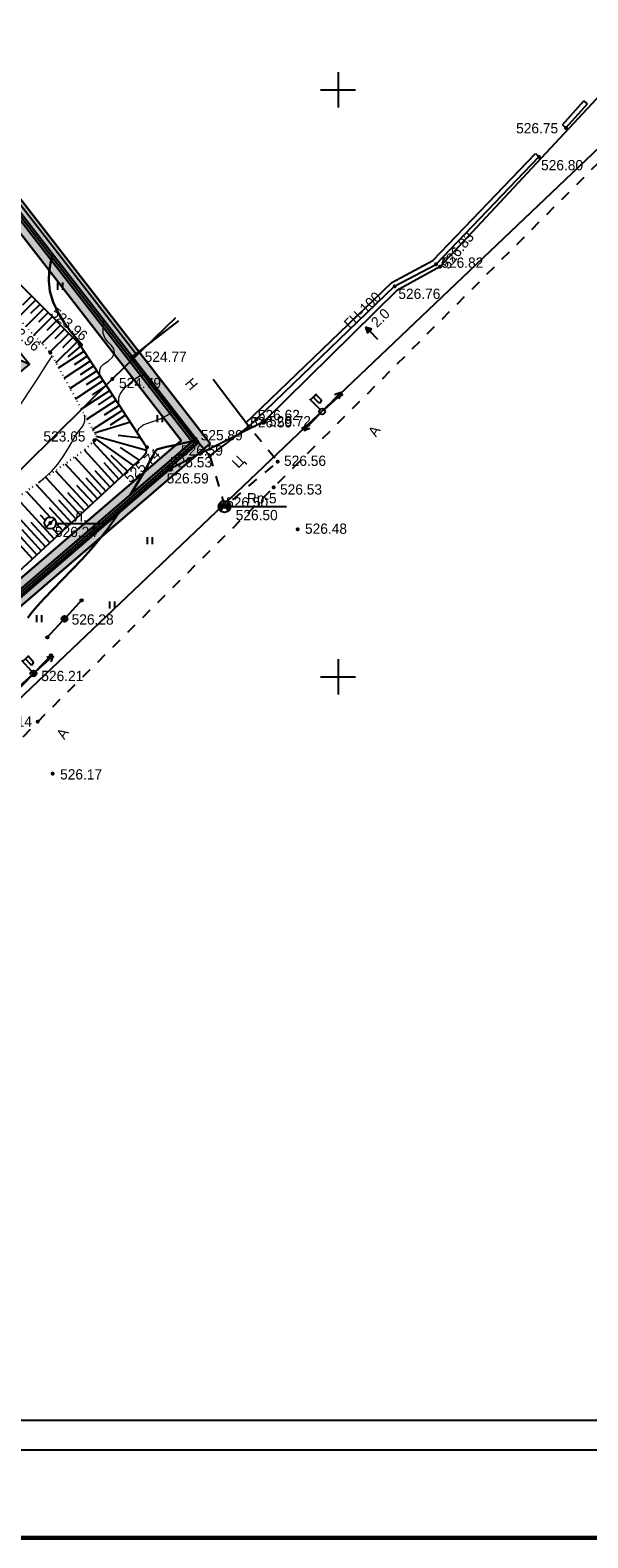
# Model space of a CAD drawing. Header units: millimetres. Extents: x -76021 to 1074922, y 19208 to 400534.
# Tile 21 of 108: x 232862 to 280358, y 19208 to 147633. Entities that reach past the tile are written whole.
import ezdxf

# ---------------------------------------------------------------- set-up
doc = ezdxf.new("R2010")
doc.units = ezdxf.units.MM
for name, pattern in [('Д_ТРОТ_ТРУБА', [3, 1.5, -1.5]), ('ДОРОГИ_СТРОЯЩ', [9, 8, -1]), ('Контура низ откосов  Штриховая 0.1-0.5 - - - - - - -', [0.6, 0.1, -0.5])]:
    doc.linetypes.add(name, pattern=pattern)
for name, color, linetype in [('(001) Сетка', 92, 'Continuous'), ('(003) Пункты', 7, 'Continuous'), ('(004) Точки рельефа', 7, 'Continuous'), ('(004a) Точки рельефа (отк.)', 7, 'Continuous'), ('(007) Здания', 7, 'Continuous'), ('(011) Колодцы', 7, 'Continuous'), ('(013) Газ', 30, 'ИК_Газопровод -------г--------'), ('(022) Возд. Линии', 7, 'Continuous'), ('(025) Дорога', 7, 'Continuous'), ('(031) Горизонтали', 42, 'Continuous'), ('(035) Откосы', 7, 'Continuous'), ('(036) Растительность', 7, 'Continuous'), ('(040) Ограда', 7, 'Continuous'), ('GLUXOY OG', 7, 'Continuous'), ('METALL OG', 7, 'Continuous')]:
    doc.layers.add(name, color=color, linetype=linetype)
doc.layers.add('(032) Горизонтали утолщенные', color=32, linetype='Continuous', lineweight=30)
doc.styles.add('BM-431', font='txt')
doc.styles.add('D-431', font='txt')
doc.styles.add('GOST', font='isocpeur.ttf')
doc.styles.add('P-131', font='txt')
doc.styles.add('S', font='txtwr', dxfattribs={"oblique": 15})
doc.styles.get("Standard").update_dxf_attribs({"font": 'arial.ttf'})
doc.linetypes.add('FENCELINE1', pattern='A,6.35,-2.54,[133,ltypeshp.shx,S=2.54,R=0,X=-2.54,Y=0],-2.54,25.4', length=36.83)
doc.linetypes.add('GAZ_VOZDUSH', pattern='A,1,-2,["~",Standard,S=3,R=0,X=-1.5,Y=-1.5],-1,10', length=14)
doc.linetypes.add('ИК_Газопровод -------г--------', pattern='A,9,-0.6,["Г",Standard,S=1.2,R=0,X=0,Y=-0.6],-1.2', length=10.8)
doc.linetypes.add('ОГРАДА_БЕТ', pattern='A,4,["|",Standard,S=0.8,R=0,X=0,Y=-0.8],4', length=8)
doc.linetypes.add('ОГРАДА_ГЛИН', pattern='A,4,["|",Standard,S=0.8,R=0,X=0,Y=-0.8],0.5,["|",Standard,S=0.8,R=0,X=0,Y=-0.8],3.5', length=8)

# ---------------------------------------------------------------- blocks, each defined once
blk = doc.blocks.new('I04010')
for p, q in [((-0.412273, 0.007146), (-0.412273, 1.207146)), ((0.387727, 1.207146), (0.387727, 0.007146))]:
    blk.add_line(p, q)
blk = doc.blocks.new('f')
at = {"layer": '(022) Возд. Линии'}
for points in [[(0, 0.25), (0, 1.5)], [(0, 1.4), (0.75, 1.4)]]:
    blk.add_lwpolyline(points, dxfattribs=at)
blk.add_lwpolyline([(0.4875, 0.65), (0.4875, 0.65, 0.41421356), (0.65, 0.8125), (0.65, 1.4), (0.325, 1.4), (0.325, 0.8125, 0.41421356)], format="xyb", close=True, dxfattribs=at)
blk.add_circle((0, 0), 0.25, dxfattribs=at)
blk = doc.blocks.new('S1')
at = {"layer": '(022) Возд. Линии'}
for p, q in [((-2, 0), (-1.5, 0.25)), ((-2, 0), (-1.5, -0.25)), ((0, 0), (-2, 0))]:
    blk.add_line(p, q, dxfattribs=at)
blk = doc.blocks.new('S2')
at = {"layer": '(022) Возд. Линии'}
for p, q in [((0, 0), (2, 0)), ((2, 0), (1.5, 0.25)), ((2, 0), (1.5, -0.25))]:
    blk.add_line(p, q, dxfattribs=at)
blk = doc.blocks.new('s3')
at = {"layer": '(022) Возд. Линии'}
h = blk.add_hatch(dxfattribs=at)
h.set_pattern_fill('ANSI31', color=256, scale=0.01, angle=180, style=0)
h.set_pattern_definition([(225, (0.1, 0), (0.02245064, -0.02245064), [])])
edge = h.paths.add_edge_path()
edge.add_arc((-1.9, 0), 0.1, 0, 360)
blk.add_lwpolyline([(0, 0), (-2, 0)], dxfattribs=at)
blk.add_circle((-1.9, 0), 0.1, dxfattribs=at)
blk = doc.blocks.new('s4')
at = {"layer": '(022) Возд. Линии'}
h = blk.add_hatch(dxfattribs=at)
h.set_pattern_fill('ANSI31', color=256, scale=0.01, style=0)
h.set_pattern_definition([(45, (-0.1, 0), (-0.02245064, 0.02245064), [])])
edge = h.paths.add_edge_path()
edge.add_arc((1.9, 0), 0.1, 0, 360)
blk.add_lwpolyline([(0, 0), (2, 0)], dxfattribs=at)
blk.add_circle((1.9, 0), 0.1, dxfattribs=at)
blk = doc.blocks.new('prov-s')
at = {"layer": '(022) Возд. Линии'}
for name, p in [('s3', (-0.25, 0)), ('s4', (0.25, 0))]:
    blk.add_blockref(name, p, dxfattribs=at)
blk = doc.blocks.new('Setka')
at = {"layer": '(001) Сетка'}
for p, q in [((0, 1.5), (0, -1.5)), ((-1.5, 0), (1.5, 0))]:
    blk.add_line(p, q, dxfattribs=at)
blk = doc.blocks.new('I00110-flat-7')
h = blk.add_hatch(color=7)
edge = h.paths.add_edge_path()
edge.add_line((0.35, 0.35), (0, 0))
edge.add_line((0, 0), (0.35, -0.35))
edge.add_arc((0, 0), 0.5, 315, 405)
edge = h.paths.add_edge_path()
edge.add_line((-0.35, -0.35), (0, 0))
edge.add_line((0, 0), (-0.35, 0.35))
edge.add_arc((0, 0), 0.5, 135, 225)
at = {"layer": '(003) Пункты'}
blk.add_circle((0, 0), 0.5, dxfattribs=at)
at = {"color": 7}
for points in [[(0, 0), (-0.35, 0.35, 0.414214), (-0.35, -0.35)], [(0, 0), (0.35, -0.35, 0.414214), (0.35, 0.35)]]:
    blk.add_lwpolyline(points, format="xyb", close=True, dxfattribs=at)
blk.add_lwpolyline([(0.01, 0), (0.01, 0)], dxfattribs=at)
at = {"color": 4, "linetype": 'Continuous', "style": 'S', "oblique": 15}
blk.add_attdef('G', (0.69, 0.11), '', height=1, dxfattribs=at)
at = {"color": 4, "style": 'S', "oblique": 15}
blk.add_attdef('Z', (0.74, -1.15), '', height=1, dxfattribs=at)
blk = doc.blocks.new('STOLB-flat-6')
at = {"layer": '(022) Возд. Линии'}
blk.add_circle((0, 0), 0.25, dxfattribs=at)
blk = doc.blocks.new('s3-flat-18')
at = {"layer": '(022) Возд. Линии'}
h = blk.add_hatch(dxfattribs=at)
h.set_pattern_fill('ACET-2D-ANSI31', color=256, scale=0.01, angle=46.2272, style=0)
h.set_pattern_definition([(91.227215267, (-32274.242018, -79600.45155), (-0.031742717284, -0.000679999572), [])])
edge = h.paths.add_edge_path()
edge.add_arc((1.31, 1.37), 0.1, 0, 360)
blk.add_lwpolyline([(0, 0), (1.38, 1.44)], dxfattribs=at)
blk.add_circle((1.31, 1.37), 0.1, dxfattribs=at)
blk = doc.blocks.new('s4-flat-18')
at = {"layer": '(022) Возд. Линии'}
h = blk.add_hatch(dxfattribs=at)
h.set_pattern_fill('ACET-2D-ANSI31', color=256, scale=0.01, angle=226.2272, style=0)
h.set_pattern_definition([(271.227215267, (-32273.89705, -79600.091478), (0.031742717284, 0.000679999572), [])])
edge = h.paths.add_edge_path()
edge.add_arc((-1.31, -1.37), 0.1, 0, 360)
blk.add_lwpolyline([(0, 0), (-1.38, -1.44)], dxfattribs=at)
blk.add_circle((-1.31, -1.37), 0.1, dxfattribs=at)
blk = doc.blocks.new('prov-s-flat-14')
at = {"layer": '(022) Возд. Линии'}
for name, p in [('s3-flat-18', (0.17, 0.18)), ('s4-flat-18', (-0.17, -0.18))]:
    blk.add_blockref(name, p, dxfattribs=at)
blk = doc.blocks.new('STOLB-flat-7')
at = {"layer": '(022) Возд. Линии'}
blk.add_circle((0, 0), 0.25, dxfattribs=at)
blk = doc.blocks.new('s3-flat-19')
at = {"layer": '(022) Возд. Линии'}
h = blk.add_hatch(dxfattribs=at)
h.set_pattern_fill('ACET-2D-ANSI31', color=256, scale=0.01, angle=47.5732, style=0)
h.set_pattern_definition([(92.57319229, (-32276.870753, -79605.11854), (-0.031717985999, -0.001425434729), [])])
edge = h.paths.add_edge_path()
edge.add_arc((1.28, 1.4), 0.1, 0, 360)
blk.add_lwpolyline([(0, 0), (1.35, 1.48)], dxfattribs=at)
blk.add_circle((1.28, 1.4), 0.1, dxfattribs=at)
blk = doc.blocks.new('s4-flat-19')
at = {"layer": '(022) Возд. Линии'}
h = blk.add_hatch(dxfattribs=at)
h.set_pattern_fill('ACET-2D-ANSI31', color=256, scale=0.01, angle=227.5732, style=0)
h.set_pattern_definition([(272.57319229, (-32276.534338, -79604.750465), (0.031717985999, 0.001425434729), [])])
edge = h.paths.add_edge_path()
edge.add_arc((-1.28, -1.4), 0.1, 0, 360)
blk.add_lwpolyline([(0, 0), (-1.35, -1.48)], dxfattribs=at)
blk.add_circle((-1.28, -1.4), 0.1, dxfattribs=at)
blk = doc.blocks.new('prov-s-flat-15')
at = {"layer": '(022) Возд. Линии'}
for name, p in [('s3-flat-19', (0.17, 0.18)), ('s4-flat-19', (-0.17, -0.18))]:
    blk.add_blockref(name, p, dxfattribs=at)
blk = doc.blocks.new('S2-flat-11')
at = {"layer": '(022) Возд. Линии'}
for p, q in [((0, 0), (1.49, 1.34)), ((1.49, 1.34), (0.95, 1.19)), ((1.49, 1.34), (1.28, 0.82))]:
    blk.add_line(p, q, dxfattribs=at)
blk = doc.blocks.new('S1-flat-11')
at = {"layer": '(022) Возд. Линии'}
for p, q in [((0, 0), (-1.49, -1.34)), ((-1.49, -1.34), (-1.28, -0.82)), ((-1.49, -1.34), (-0.95, -1.19))]:
    blk.add_line(p, q, dxfattribs=at)
blk = doc.blocks.new('f-flat-10')
at = {"layer": '(022) Возд. Линии'}
for points in [[(-0.94, 1.04), (-0.38, 1.54)], [(-0.17, 0.19), (-1, 1.11)]]:
    blk.add_lwpolyline(points, dxfattribs=at)
blk.add_lwpolyline([(-0.07, 0.81), (-0.07, 0.81, 0.414214), (-0.06, 1.04), (-0.45, 1.48), (-0.7, 1.26), (-0.3, 0.82, 0.414214)], format="xyb", close=True, dxfattribs=at)
blk.add_circle((0, 0), 0.25, dxfattribs=at)
blk = doc.blocks.new('I01171-flat-7')
at = {"layer": '(011) Колодцы'}
blk.add_line((-0.35, -0.36), (0.35, 0.35), dxfattribs=at)
blk.add_circle((0, 0), 0.5, dxfattribs=at)
at = {"color": 4, "style": 'S', "oblique": 15}
blk.add_attdef('Z', (0.55, 0.81), '', height=1, rotation=90, dxfattribs=at)
blk = doc.blocks.new('wef-flat-10')
at = {"layer": '(025) Дорога', "linetype": 'Д_ТРОТ_ТРУБА'}
blk.add_hatch(color=0, dxfattribs=at).paths.add_polyline_path([(-1754815.99, -1398303.21), (-1754815.63, -1398302.86), (-1754816.16, -1398302.68)])
at = {"layer": '(022) Возд. Линии', "color": 0}
for points in [[(-1754816.16, -1398302.68), (-1754815.99, -1398303.21)], [(-1754815.11, -1398303.75), (-1754815.81, -1398303.04)]]:
    blk.add_lwpolyline(points, dxfattribs=at)
at = {"layer": '(025) Дорога', "color": 0, "linetype": 'Д_ТРОТ_ТРУБА'}
blk.add_lwpolyline([(-1754815.99, -1398303.21), (-1754815.63, -1398302.86), (-1754816.16, -1398302.68), (-1754815.99, -1398303.21)], close=True, dxfattribs=at)
blk.add_lwpolyline([(-1754815.99, -1398303.21), (-1754815.63, -1398302.86)], dxfattribs=at)
blk = doc.blocks.new('A$C05d28b1e')
at = {"layer": '(013) Газ', "linetype": 'ByBlock'}
h = blk.add_hatch(color=0, dxfattribs=at)
edge = h.paths.add_edge_path()
edge.add_arc((-22017, -90450), 250, 0, 360)
h = blk.add_hatch(color=0, dxfattribs=at)
edge = h.paths.add_edge_path()
edge.add_arc((-29954, -94459), 250, 0, 360)
at = {"layer": '(003) Пункты', "ltscale": 600}
blk.add_line((-24833, -97675), (-20050, -97675), dxfattribs=at)
at = {"layer": '(004) Точки рельефа', "color": 7, "linetype": 'ByBlock', "lineweight": -2}
for p in [(3742, -65418), (1445, -67884), (-7336, -77046), (-10854, -78906), (-40161, -84572), (-37675, -83853), (-33190, -84908), (-34885, -86796), (-22017, -90450), (-36416, -92038), (-27799, -91911), (-31938, -92630), (-26584, -93359), (-20797, -93861), (-25325, -97675), (-40175, -99069), (-19100, -99608), (-38962, -107234), (-41595, -111897), (-41237, -115998), (-39965, -120423)]:
    blk.add_point(p, dxfattribs=at)
at = {"layer": '(004a) Точки рельефа (отк.)', "color": 7, "linetype": 'ByBlock', "lineweight": -2}
for p in [(-6995, -77251), (-23270, -90848), (-22622, -90231), (-29174, -93245), (-30100, -94254), (-21145, -96032)]:
    blk.add_point(p, dxfattribs=at)
at = {"layer": '(007) Здания', "ltscale": 600}
for points in [[(-33190, -84908), (-29228, -81858)], [(-33190, -84908), (-27799, -91911), (-26584, -93359)], [(-26584, -93359), (-23270, -90848), (-26290, -86863)]]:
    blk.add_lwpolyline(points, dxfattribs=at)
at = {"layer": '(013) Газ', "linetype": 'GAZ_VOZDUSH', "ltscale": 600, "flags": 128}
for points in [[(139039, 153682), (138885, 152734), (135454, 145357), (130316, 142546), (115842, 109039), (104824, 79051), (99727, 68744), (82201, 34139), (52809, 3628), (56082, -3749), (32593, -24350), (33828, -29046), (31852, -35564), (-6995, -77251), (-10648, -79274), (-22017, -90450), (-29954, -94459), (-74554, -132816), (-76953, -135094)], [(-29501, -81599), (-34885, -86796), (-57126, -108761), (-84722, -135134), (-87949, -138482), (-84911, -141883), (-86034, -142931)]]:
    blk.add_lwpolyline(points, dxfattribs=at)
at = {"layer": '(022) Возд. Линии', "color": 0, "ltscale": 600, "flags": 128}
blk.add_lwpolyline([(-39677, -99116), (-35582, -99121)], dxfattribs=at)
at = {"layer": '(025) Дорога', "linetype": 'Д_ТРОТ_ТРУБА', "ltscale": 600, "flags": 128}
for points in [[(150815, 142076), (135921, 113311), (125552, 93370), (117383, 77821), (104208, 56333), (99627, 49152), (88708, 25275), (72217, 300), (60109, -13961), (40976, -33812), (21855, -53057), (7525, -67385), (-21145, -96032), (-41237, -115998), (-56020, -131074), (-73097, -148290), (-76079, -151266)], [(-26584, -93359), (-25325, -97675), (-20797, -93861), (-23270, -90848)]]:
    blk.add_lwpolyline(points, dxfattribs=at)
at = {"layer": '(031) Горизонтали', "color": 42, "linetype": 'Continuous', "lineweight": 0, "ltscale": 600}
for points in [[(-35937, -86512), (-35956, -86237), (-35944, -86014), (-35861, -85766), (-35632, -85540), (-35253, -85274), (-34886, -84952), (-34694, -84554), (-34756, -84234), (-34968, -83952), (-35244, -83670), (-35503, -83347), (-35659, -82941), (-35674, -82570), (-35637, -81987), (-35613, -81784)], [(-52552, -103706), (-52539, -103695), (-52373, -103449), (-51921, -102778), (-51235, -101758), (-50367, -100466), (-49369, -98979), (-48291, -97373), (-47186, -95724), (-46104, -94110), (-45098, -92606), (-44218, -91289), (-43517, -90236), (-43045, -89524), (-42451, -88619), (-41855, -87709), (-41292, -86845), (-40794, -86075), (-40395, -85452), (-40128, -85023), (-40027, -84839), (-40029, -84812)], [(-34324, -88979), (-34324, -88979), (-34348, -88649), (-34334, -88381), (-34234, -88086), (-34063, -87836), (-33785, -87526), (-33457, -87206), (-33141, -86923), (-32895, -86727), (-32591, -86579), (-32320, -86496), (-32092, -86335)], [(-41163, -95638), (-40578, -95151), (-40079, -94686), (-39540, -94048), (-39075, -93402), (-38683, -92785), (-38362, -92233), (-38109, -91782), (-37922, -91467), (-37696, -91174), (-37494, -90949), (-37335, -90717), (-37236, -90402), (-37232, -90093), (-37255, -89865)], [(-32712, -91446), (-32712, -91446), (-32717, -91295), (-32683, -91156), (-32599, -91034), (-32449, -90878), (-32248, -90715), (-31960, -90601), (-31439, -90435), (-30805, -90201), (-30180, -89883), (-29683, -89464)]]:
    blk.add_lwpolyline(points, dxfattribs=at)
at = {"layer": '(032) Горизонтали утолщенные', "color": 32, "linetype": 'Continuous', "lineweight": 30, "ltscale": 600}
for points in [[(-37549, -84045), (-37544, -83991), (-37502, -83952), (-37459, -83904), (-37591, -83759), (-37938, -83370), (-38421, -82780), (-38966, -82036), (-39495, -81182), (-39930, -80264), (-40197, -79327), (-40291, -78454), (-40272, -77672), (-40155, -76939), (-39954, -76215), (-39947, -76195)], [(-33328, -96659), (-33185, -96428), (-32599, -95437), (-32102, -94564), (-31713, -93860), (-31450, -93377), (-31332, -93165), (-31227, -92970), (-31091, -92819), (-30825, -92734), (-30268, -92597), (-29564, -92438), (-28858, -92286), (-28293, -92170), (-28014, -92120), (-27806, -92141), (-27609, -92137)], [(-42097, -107158), (-41770, -106711), (-41280, -106143), (-40659, -105472), (-39938, -104720), (-39149, -103906), (-38324, -103049), (-37493, -102170), (-36690, -101289), (-35944, -100424), (-35289, -99597), (-34549, -98559), (-34055, -97810)]]:
    blk.add_lwpolyline(points, dxfattribs=at)
at = {"layer": '(035) Откосы', "ltscale": 600}
for p, q in [((-42929, -81595), (-41420, -80093)), ((-42521, -80484), (-41773, -79739)), ((-42247, -82328), (-40715, -80801)), ((-41828, -81204), (-41068, -80447)), ((-41566, -83060), (-40009, -81510)), ((-41134, -81925), (-40362, -81155)), ((-40441, -82645), (-39656, -81864)), ((-40885, -83793), (-39304, -82218)), ((-40204, -84526), (-38598, -82926)), ((-39748, -83366), (-38951, -82572)), ((-39094, -84126), (-38245, -83280)), ((-39692, -85427), (-37892, -83635)), ((-39461, -85847), (-37297, -84432)), ((-38636, -84908), (-37570, -84014)), ((-38978, -86726), (-36749, -85269)), ((-38121, -85568), (-37023, -84850)), ((-37606, -86426), (-36476, -85687)), ((-38496, -87605), (-36202, -86106)), ((-38013, -88484), (-35655, -86943)), ((-37092, -87284), (-35929, -86524)), ((-37530, -89363), (-35108, -87780)), ((-36577, -88142), (-35382, -87361)), ((-36062, -89000), (-34835, -88198)), ((-37048, -90242), (-34561, -88617)), ((-36565, -91121), (-34014, -89454)), ((-35547, -89858), (-34288, -89035)), ((-35032, -90716), (-33741, -89872)), ((-36557, -92178), (-33960, -94991)), ((-38092, -93463), (-35430, -96347)), ((-37269, -92880), (-34695, -95669)), ((-35013, -93291), (-33593, -94652)), ((-39738, -94628), (-36899, -97703)), ((-38915, -94046), (-36164, -97025)), ((-36372, -94590), (-35062, -96008)), ((-35620, -93930), (-34328, -95330)), ((-41383, -95794), (-38368, -99060)), ((-40560, -95211), (-37634, -98382)), ((-37929, -95851), (-36532, -97364)), ((-37150, -95220), (-35797, -96686)), ((-43851, -97542), (-40572, -101094)), ((-43029, -96960), (-39838, -100416)), ((-42206, -96377), (-40182, -98569)), ((-39486, -97112), (-38001, -98721)), ((-38708, -96481), (-37266, -98043)), ((-44674, -98125), (-41307, -101773)), ((-41044, -98373), (-40617, -98835)), ((-40265, -97742), (-38736, -99399)), ((-42601, -99634), (-40940, -101434)), ((-41822, -99003), (-40205, -100755)), ((-39977, -99528), (-39470, -100077)), ((-39677, -99116), (-39103, -99738)), ((-43380, -100264), (-41674, -102112))]:
    blk.add_line(p, q, dxfattribs=at)
at = {"layer": '(035) Откосы', "linetype": 'Контура низ откосов  Штриховая 0.1-0.5 - - - - - - -', "ltscale": 600}
blk.add_lwpolyline([(-58043, -62121), (-51597, -72270), (-40161, -84572), (-36241, -91710), (-36416, -92038), (-37251, -92867), (-52689, -103803), (-66190, -113316), (-74159, -122490), (-84579, -134080)], dxfattribs=at)
at = {"layer": '(035) Откосы', "ltscale": 600}
for points in [[(-82186, -137023), (-69421, -126056), (-64578, -118675), (-47013, -107040), (-32314, -93471), (-31996, -93107), (-31938, -92630), (-37675, -83853), (-49817, -71663), (-58043, -62121)], [(-33337, -90490), (-36401, -91420)], [(-33092, -94189), (-36329, -91874)], [(-31972, -92905), (-36241, -91710)], [(-32445, -91855), (-34401, -91632)], [(-32585, -93721), (-34196, -92633)]]:
    blk.add_lwpolyline(points, dxfattribs=at)
at = {"layer": '(040) Ограда', "linetype": 'ОГРАДА_БЕТ', "ltscale": 600, "flags": 128}
for points in [[(-33190, -84908), (-58509, -52263), (-37656, -33532), (-37389, -33830), (-37091, -33562)], [(-23513, -90527), (-22899, -89942), (-11091, -78579), (-7580, -76723), (1156, -67607)], [(-84579, -134080), (-82186, -137023), (-81425, -137959), (-27799, -91911)]]:
    blk.add_lwpolyline(points, dxfattribs=at)
at = {"layer": '(040) Ограда', "ltscale": 600, "flags": 128}
for points in [[(-32874, -84663), (-57965, -52312), (-37686, -34097), (-37419, -34394), (-36824, -33860)], [(-23270, -90848), (-22622, -90231), (-10854, -78906), (-7336, -77046), (1445, -67884)]]:
    blk.add_lwpolyline(points, dxfattribs=at)
at = {"layer": '(040) Ограда', "ltscale": 600}
for points in [[(3444, -65152), (5269, -63106)], [(3742, -65418), (5567, -63372)], [(5567, -63372), (5269, -63106)], [(3444, -65152), (3742, -65418)], [(1156, -67607), (1445, -67884)], [(-84889, -134332), (-82496, -137275), (-81476, -138531), (-27538, -92214)]]:
    blk.add_lwpolyline(points, dxfattribs=at)
at = {"layer": '(001) Сетка', "xscale": 1000, "yscale": 1000, "zscale": 1000}
for p in [(-15665, -62169), (-15665, -112169)]:
    blk.add_blockref('Setka', p, dxfattribs=at)
at = {"layer": '(022) Возд. Линии', "xscale": 1000, "yscale": 1000, "zscale": 1000}
for name, p in [('wef-flat-10', (1754802842, 1398220298)), ('I00110-flat-7', (-25333, -97675)), ('I01171-flat-7', (-40175, -99069)), ('prov-s-flat-15', (-38962, -107234)), ('STOLB-flat-7', (-38962, -107234)), ('prov-s-flat-14', (-41595, -111897)), ('f-flat-10', (-41595, -111897)), ('S2-flat-11', (-41412, -111732)), ('STOLB-flat-6', (-41595, -111897)), ('S1-flat-11', (-41782, -112066))]:
    blk.add_blockref(name, p, dxfattribs=at)
for name, p, rotation in [('prov-s', (-17009, -89574), 222.1070453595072), ('f', (-17010, -89574), 45.5668006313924), ('S2', (-16837, -89398), 45.5668006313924), ('S1', (-17186, -89754), 45.5668006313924)]:
    blk.add_blockref(name, p, dxfattribs=dict(at, rotation=rotation))
at = {"layer": '(036) Растительность', "linetype": 'Continuous', "xscale": 500, "yscale": 500, "zscale": 500}
for p in [(-39326, -79202), (-30836, -90477), (-31678, -100869), (-34884, -106351), (-41100, -107515)]:
    blk.add_blockref('I04010', p, dxfattribs=at)
at = {"layer": '(003) Пункты', "style": 'D-431'}
for s, p in [('Rp-5', (-23434, -97400)), ('526.50', (-24382, -98834))]:
    blk.add_text(s, height=875, dxfattribs=at).set_placement(p)
at = {"layer": '(004) Точки рельефа', "linetype": 'ByBlock', "char_height": 875, "attachment_point": 4, "style": 'D-431'}
for s, insert in [('526.75', (-498, -65451)), ('526.80', (1626, -68595)), ('526.76', (-10528, -79553)), ('524.77', (-32134, -84916)), ('524.79', (-34322, -87155)), ('526.72', (-21552, -90411)), ('523.65', (-40757, -91704)), ('525.89', (-27360, -91598)), ('526.56', (-20265, -93779)), ('526.59', (-30255, -95272)), ('526.24', (-39780, -99836)), ('526.48', (-18480, -99563)), ('526.28', (-38352, -107296)), ('526.21', (-40937, -112108)), ('526.14', (-45313, -115991)), ('526.17', (-39337, -120490))]:
    blk.add_mtext(s, dxfattribs=dict(at, insert=insert))
for s, insert, rotation in [('526.83', (-6600, -77256), 51.22379), ('523.96', (-39927, -80998), 320.17043), ('522.96', (-43964, -81894), 320.17043), ('525.74', (-33686, -95381), 41.4416)]:
    blk.add_mtext(s, dxfattribs=dict(at, insert=insert, rotation=rotation))
at = {"layer": '(004a) Точки рельефа (отк.)', "linetype": 'ByBlock', "char_height": 875, "attachment_point": 4, "style": 'D-431'}
for s, insert in [('526.82', (-6870, -76901)), ('526.62', (-22497, -89881)), ('526.59', (-23145, -90498)), ('526.59', (-29049, -92895)), ('526.53', (-29975, -93904)), ('526.53', (-20607, -96220)), ('526.50', (-25200, -97325))]:
    blk.add_mtext(s, dxfattribs=dict(at, insert=insert))
at = {"layer": '(007) Здания', "style": 'P-131'}
blk.add_text('Н', height=880, rotation=310.46154, dxfattribs=at).set_placement((-28757, -87198))
at = {"layer": '(011) Колодцы', "style": 'BM-431'}
blk.add_text('Л.', height=875, dxfattribs=at).set_placement((-38146, -98946))
at = {"layer": '(013) Газ', "color": 0, "linetype": 'Continuous', "style": 'BM-431'}
for s, p in [('ГН-100', (-14637, -82598)), ('2.0', (-12336, -82474))]:
    blk.add_text(s, height=875, rotation=44.50884, dxfattribs=at).set_placement(p)
at = {"layer": '(025) Дорога', "linetype": 'ДОРОГИ_СТРОЯЩ', "style": 'BM-431'}
for s, rotation, p in [('A', 57.47377, (-12431, -91800)), ('Ц', 45.42018, (-24163, -94467)), ('A', 57.47377, (-38971, -117562))]:
    blk.add_text(s, height=875, rotation=rotation, dxfattribs=at).set_placement(p)
blk = doc.blocks.new('A$Cf7d37bc6')
h = blk.add_hatch(color=1)
h.dxf.hatch_style = 1
h.paths.add_polyline_path([(-1024, 1718), (-695, -2742), (2742, -695)])
blk.add_lwpolyline([(-2742, 695), (695, 2742), (2742, -695), (-695, -2742)], close=True)
blk.add_lwpolyline([(-695, -2742), (-1024, 1718), (2742, -695)])

msp = doc.modelspace()

# ---------------------------------------------------------------- block references
at = {"color": 5, "lineweight": 50}
msp.add_blockref('A$C05d28b1e', (274748.019, 204725.492), dxfattribs=at)

# ---------------------------------------------------------------- next in the draw order: hatches: boundary and pattern name
at = {"true_color": 0xb1ab95}
h = msp.add_hatch(color=253, dxfattribs=at)
h.dxf.hatch_style = 1
edge = h.paths.add_edge_path(flags=17)
edge.add_line((190328.812, 64219.344), (189915.299, 64787.522))
edge.add_line((189915.299, 64787.522), (188931.737, 63929.746))
edge.add_line((188931.737, 63929.746), (151545.096, 115300.092))
edge.add_line((151545.096, 115300.092), (96229.857, 199382.094))
edge.add_arc((101661.242, 203797.981), 7000, 211.28656983, 219.11219559, ccw=False)
edge.add_line((95679.178, 200162.749), (95229.836, 200902.177))
edge.add_line((95229.836, 200902.177), (75953.592, 230203.058))
edge.add_line((75953.592, 230203.058), (203746.138, 307844.042))
edge.add_line((203746.138, 307844.042), (208840.815, 298765.71))
edge.add_line((208840.815, 298765.71), (206029.762, 297103.944))
edge.add_line((206029.762, 297103.944), (209083.076, 291938.94))
edge.add_line((209083.076, 291938.94), (211777.921, 293532.009))
edge.add_line((211777.921, 293532.009), (265113.076, 198492.777))
edge.add_line((265113.076, 198492.777), (234488.777, 178231.381))
edge.add_line((234488.777, 178231.381), (234257.309, 173182.193))
edge.add_line((234257.309, 173182.193), (235613.694, 171344.205))
edge.add_line((235613.694, 171344.205), (214742.638, 152596.986))
edge.add_line((214742.638, 152596.986), (245709.951, 112669.346))
edge.add_line((245709.951, 112669.346), (199133.622, 72677.893))
edge.add_line((199133.622, 72677.893), (196266.373, 76016.199))
edge.add_line((196266.373, 76016.199), (191895.937, 72262.461))
edge.add_line((191895.937, 72262.461), (194913.088, 68116.807))
edge.add_line((194913.088, 68116.807), (196023.632, 69085.325))
edge.add_line((196023.632, 69085.325), (193482.821, 72043.563))
edge.add_line((193482.821, 72043.563), (196137.921, 74324.011))
edge.add_line((196137.921, 74324.011), (198679.27, 71365.147))
edge.add_line((198679.27, 71365.147), (246671.236, 112572.099))
edge.add_line((246671.236, 112572.099), (215694.88, 152511.399))
edge.add_line((215694.88, 152511.399), (236554.446, 171248.297))
edge.add_line((236554.446, 171248.297), (234967.943, 173398.11))
edge.add_line((234967.943, 173398.11), (235171.749, 177843.906))
edge.add_line((235171.749, 177843.906), (266041.926, 198267.977))
edge.add_line((266041.926, 198267.977), (204001.957, 308818.532))
edge.add_line((204001.957, 308818.532), (74969.992, 230424.534))
edge.add_line((74969.992, 230424.534), (150969.387, 114901.553))
edge.add_line((150969.387, 114901.553), (188815.639, 62899.688))
edge.add_line((188815.639, 62899.688), (190328.812, 64219.344))
h.paths.add_polyline_path([(150640.411, 114673.817), (74407.935, 230551.092), (204148.139, 309375.384), (266572.697, 198139.52), (235562.019, 177622.492), (235374.019, 173521.492), (237092.019, 171193.492), (216239.019, 152462.492), (247218.735, 112518.86), (198939.866, 71061.737), (199460.86, 70455.151), (196805.759, 68174.703), (196284.262, 68781.877), (195149.381, 67792.133), (196323.601, 66178.72), (201153.047, 70326.699), (200306.363, 71312.485), (248180.002, 112421.636), (217191.261, 152376.904), (238032.771, 171097.583), (236084.652, 173737.409), (236244.991, 177235.016), (267501.547, 197914.721), (204403.958, 310349.875), (73424.336, 230772.568), (150064.702, 114275.278), (188633.2, 61281.026), (190978.617, 63326.492), (190565.104, 63894.67), (188749.298, 62311.084)])

# ---------------------------------------------------------------- next in the draw order: linework, layer by layer
at = {"color": 3, "lineweight": 60, "ltscale": 1250}
msp.add_lwpolyline([(-76021.28, 19208.49), (1074921.53, 19208.49), (1074921.53, 337864.85), (-76021.28, 337864.85)], close=True, dxfattribs=at)
msp.add_lwpolyline([(60523.32, 26693.165), (481023.32, 26693.165), (481023.32, 323693.165), (60523.32, 323693.165)], close=True)
for points in [[(478523.32, 29193.165), (70523.32, 29193.165), (70523.32, 321193.165), (478523.32, 321193.165), (478523.32, 29193.165)], [(191025.194, 63367.112), (188633.2, 61281.026), (150064.702, 114275.278), (73424.336, 230772.568), (204403.958, 310349.875), (267501.547, 197914.721), (236244.991, 177235.016), (236084.652, 173737.409), (238032.771, 171097.583), (217191.261, 152376.904), (248180.002, 112421.636), (200306.363, 71312.485), (201153.047, 70326.699), (196323.601, 66178.72)], [(245709.951, 112669.346), (214742.638, 152596.986), (235613.694, 171344.205), (234257.309, 173182.193), (234488.777, 178231.381), (265113.076, 198492.777), (211777.921, 293532.009)], [(187990.696, 48838.79), (327482.856, 181591.948)], [(214742.638, 152596.986), (245709.951, 112669.346), (199133.622, 72677.893), (196266.373, 76016.199), (191895.937, 72262.461), (194913.088, 68116.807), (196023.632, 69085.325), (193482.821, 72043.563), (196137.921, 74324.011), (198679.27, 71365.147), (246671.236, 112572.099), (215694.88, 152511.399)], [(216239.019, 152462.492), (247218.735, 112518.86), (198939.866, 71061.737), (199460.86, 70455.151), (196805.759, 68174.703), (196284.262, 68781.877), (195149.381, 67792.133), (196323.601, 66178.72), (201153.047, 70326.699), (200306.363, 71312.485), (248180.002, 112421.636), (217191.261, 152376.904)], [(199133.622, 72677.893), (245709.951, 112669.346), (214742.638, 152596.986)]]:
    msp.add_lwpolyline(points)
at = {"lineweight": 30}
for points in [[(245709.951, 112669.346), (214742.638, 152596.986)], [(199133.622, 72677.893), (245709.951, 112669.346)]]:
    msp.add_lwpolyline(points, dxfattribs=at)
at = {"layer": 'GLUXOY OG', "color": 186, "linetype": 'ОГРАДА_ГЛИН', "lineweight": 30, "ltscale": 400}
for points in [[(188749.298, 62311.084), (150640.411, 114673.817), (74407.935, 230551.092), (204148.139, 309375.384), (266572.697, 198139.52), (235562.019, 177622.492), (235374.019, 173521.492), (237092.019, 171193.492), (216239.019, 152462.492), (247218.735, 112518.86)], [(246671.236, 112572.099), (215694.88, 152511.399), (236554.446, 171248.297), (234967.943, 173398.11), (235171.749, 177843.906), (266041.926, 198267.977), (204001.957, 308818.532), (74969.992, 230424.534), (150969.387, 114901.553), (188815.639, 62899.688)]]:
    msp.add_lwpolyline(points, dxfattribs=at)
at = {"layer": 'GLUXOY OG', "color": 186, "lineweight": 30, "ltscale": 400}
msp.add_lwpolyline([(246944.985, 112545.479), (215966.95, 152486.945), (236823.233, 171220.894), (235170.981, 173459.801), (235366.884, 177733.199), (266307.312, 198203.749), (204075.048, 309096.958), (74688.964, 230487.813), (150804.899, 114787.685), (188782.469, 62605.386)], dxfattribs=at)
at = {"layer": 'METALL OG', "color": 5, "lineweight": 30, "ltscale": 120}
for points in [[(198679.27, 71365.147), (246671.236, 112572.099)], [(247218.735, 112518.86), (198939.866, 71061.737)]]:
    msp.add_lwpolyline(points, dxfattribs=at)
at = {"layer": 'METALL OG', "color": 5, "linetype": 'FENCELINE1', "lineweight": 30, "ltscale": 80}
msp.add_lwpolyline([(198809.568, 71213.442), (246944.985, 112545.479)], dxfattribs=at)

# ---------------------------------------------------------------- next in the draw order: block references
at = {"rotation": 8.525980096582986}
msp.add_blockref('A$Cf7d37bc6', (229989.306, 119461.89), dxfattribs=at)

# ---------------------------------------------------------------- next in the draw order: texts
at = {"ltscale": 100, "insert": (40143.619, 54173.209), "char_height": 250, "width": 18024.07094, "attachment_point": 1, "line_spacing_factor": 1.5, "style": 'GOST'}
msp.add_mtext('Исходные данные:\\P\\pi1250;-^Iсейсмичность - 8 баллов\\P-^Iпросадочность -  I типа\\P\\pi0;^I -     глубина сезонного промерзания грунта 0,70 м\\P^IПроект разработан на основании генплана. Проектом предусмотрено устройство сетей поливочного водопровода зеленых зон (газонов).  Источником водоснабжения служит водопроводная скважина,с накопительным резервуаром объемом 35 м3. Трубопроводы системы полива выполняются из полиэтиленовых труб (ПНД) SDR 17.6 (17).  \\P^IДождевание осуществляется при помощи статических дождевателей с сектором полива 360° имеющих сопло с радиусом полива 1,5 м. ^IШаг установки - 2,5 м\\P^IРасход воды принят 3,5 л/м2 озеленения. Площадь озеленения - 9684 м2.\\P^IПроектом принято два диаметра трубопровода 90х5.2 мм и 63х3.6 мм Производительность насоса 25 м3/час, при этом скорость в магистрали (90 мм) составит 1,39 м/сек. Линейные потери на самом длинном участке  составят 10,5 м.  Для одновременной работы принято два направления. При  расходе 15 м3/час  скорость в трубе 63 мм составит 1,7 м. Потери составят 10 м.  Итого 10+10,5=20,5 м + Местные потери 2,5 м Всего23 м. Напор насоса принят 35 м. Свободный напор у конечного дождевателя составит 12 м.\\P^IДля рационального использования воды поливочный водопровод разделен на поливочные секторы, каждый сектор имеет свой запорный вентиль, установленных в приямках. \\P^IГлубина прокладки магистралей поливочного водопровода -0,7 м, распределительных сетей - 0,3 м\\P^IПодача воды  и достижение нормативного давления в сетях поливочного водопровода обеспечивается консольным насосом, установленным в водопроводном колодце рядом с резервуаром. Вода из скважины подаётся в резервуар далее насосом вода подаётся в поливочную сеть\\P^IТакже в каждом водопроводном колодце устанавливается водомерный узел.\\P^IМеста пересечений трубопроводов с тротуарными дорожками (дорогой) прокладываются в футлярах из стальных труб.\\P^IПеред зимним периодом в  систему  полива  подключается  воздушный  компрессор,  с  помощью которого  в  трубы  подается  воздух  под  давлением, воздух  вытесняет  воду, оставляя трубы сухими.', dxfattribs=at)

doc.saveas('drawing.dxf')
